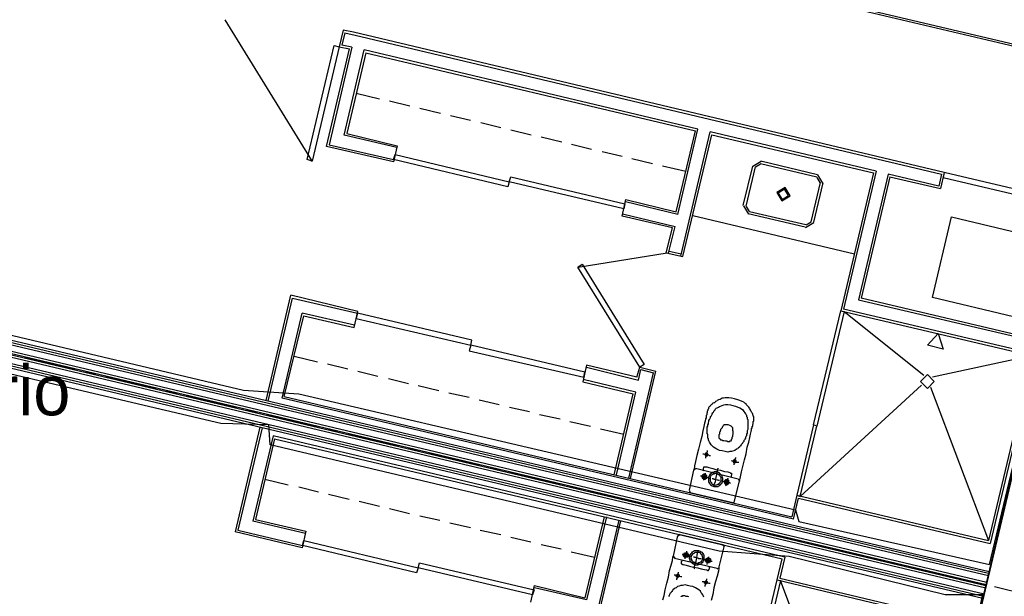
# Model space of a CAD drawing. Header units: feet. Extents: x -79 to 198, y -22 to 181.
# Tile 165 of 256: x 41 to 65, y 88 to 102. Entities that reach past the tile are written whole.
import ezdxf
from ezdxf.enums import TextEntityAlignment as Align

# ---------------------------------------------------------------- set-up
doc = ezdxf.new("R2010")
doc.units = ezdxf.units.FT
for name, color, linetype in [('A-AREA-UNIDAD', 30, 'CONTINUOUS'), ('A-LINEA', 7, 'CONTINUOUS'), ('A-LINEA-FINA', 9, 'CONTINUOUS'), ('A-MURO-CONCRETO', 8, 'CONTINUOUS'), ('A-NOMBRE-ESPACIO', 2, 'CONTINUOUS')]:
    doc.layers.add(name, color=color, linetype=linetype)

msp = doc.modelspace()

# ---------------------------------------------------------------- linework, layer by layer
at = {"layer": 'A-AREA-UNIDAD'}
for points in [[(27.712, 116.5333), (28.88, 112.5689), (29.84, 108.3733), (30.112, 105.2089), (30.048, 100.6044), (29.408, 96.9244), (29.76, 96.8533), (29.952, 97.5289), (31.008, 97.5289), (33.68, 96.8889), (33.792, 96.1244), (46.272, 93.1733), (47.6, 93.0844), (59.568, 90.2933), (59.648, 90.0089), (64.24, 88.9778), (66.208, 97.2444), (66.4, 97.4578), (67.68, 97.1733), (67.84, 96.9244), (65.792, 88.3733), (66.752, 88.3733), (101.088, 80.2133)], [(62.048, 79.6444), (64.08, 88.2489), (63.168, 88.2489), (59.408, 89.1733), (57.728, 89.2978), (46.912, 91.8578), (46.88, 92.3378), (45.728, 92.3733), (33.312, 95.2889), (33.28, 95.8933), (32.992, 95.0044), (30.432, 95.6089), (30.24, 95.8044), (30.592, 97.1378), (30.368, 97.3689), (30.048, 96.9778), (30, 96.3733), (29.248, 96.3378), (28.16, 92.6578), (26.64, 89.3689), (24.56, 86.0089)]]:
    msp.add_lwpolyline(points, dxfattribs=at)
at = {"layer": 'A-LINEA'}
for p, q in [((68.9067, 100.4844), (49.44, 105.0844)), ((49.5067, 105.1244), (68.8667, 100.5511)), ((45.8228, 102.0901), (47.9277, 98.6805)), ((48.7067, 101.7778), (48.64, 101.4844)), ((48.92, 101.7911), (48.6667, 101.8444)), ((48.7067, 101.7778), (48.96, 101.7244)), ((63.1467, 98.4178), (48.92, 101.7911)), ((48.96, 101.7244), (63.08, 98.3778)), ((48.2667, 99.0444), (48.8267, 101.3911)), ((48.88, 101.4311), (48.3333, 99.0844)), ((48.88, 101.4311), (48.64, 101.4844)), ((48.6933, 99.3111), (49.1733, 101.3644)), ((49.2133, 101.2978), (48.76, 99.3511)), ((57.2133, 99.4578), (49.1733, 101.3644)), ((49.2133, 101.2978), (57.16, 99.4178)), ((48.9867, 100.3244), (49.5467, 100.1911)), ((49.7867, 100.1378), (50.28, 100.0178)), ((50.52, 99.9644), (51.0133, 99.8444)), ((51.2533, 99.7911), (51.7333, 99.6711)), ((51.9867, 99.6178), (52.4667, 99.4978)), ((52.7067, 99.4444), (53.2, 99.3244)), ((56.6933, 97.4711), (57.16, 99.4178)), ((56.7333, 97.4044), (57.2133, 99.4578)), ((56.8, 96.4044), (57.5067, 99.3911)), ((61.5067, 98.4444), (57.5067, 99.3911)), ((49.96, 99.0178), (48.6933, 99.3111)), ((48.76, 99.3511), (49.9733, 99.0578)), ((53.44, 99.2711), (53.9333, 99.1511)), ((56.8533, 96.3911), (57.5467, 99.3244)), ((57.5467, 99.3244), (61.44, 98.4044)), ((49.88, 98.6711), (48.2667, 99.0444)), ((48.3333, 99.0844), (49.88, 98.7244)), ((49.9733, 99.0578), (49.88, 98.6711)), ((54.1733, 99.0978), (54.6533, 98.9778)), ((54.9067, 98.9244), (55.3867, 98.8044)), ((55.6267, 98.7511), (56.12, 98.6311)), ((58.7384, 98.68), (58.5378, 98.5561)), ((58.7333, 98.6978), (60.0933, 98.3644)), ((56.36, 98.5778), (56.92, 98.4444)), ((58.3067, 97.6178), (58.5333, 98.5644)), ((58.3733, 97.6044), (58.6, 98.5511)), ((58.723, 98.6151), (58.6027, 98.5408)), ((58.72, 98.6311), (60.08, 98.3111)), ((61.5067, 98.4444), (60.72, 95.1244)), ((63.1467, 98.4178), (63.0533, 98.0311)), ((60.16, 98.1778), (59.9333, 97.2311)), ((60.1573, 98.1748), (60.083, 98.2951)), ((60.2222, 98.1594), (60.0984, 98.36)), ((61.44, 98.4044), (60.6533, 95.0844)), ((61.8, 98.3778), (61.08, 95.3511)), ((61.84, 98.3111), (61.1467, 95.3911)), ((63.0133, 98.0844), (61.8, 98.3778)), ((61.84, 98.3111), (63.0533, 98.0311)), ((63.08, 98.3778), (63.0133, 98.0844)), ((60.2267, 98.1644), (60, 97.2178)), ((56.7333, 97.4044), (55.4667, 97.7111)), ((58.3111, 97.6095), (58.435, 97.4089)), ((58.376, 97.5941), (58.4503, 97.4738)), ((59.8133, 97.1511), (58.4533, 97.4711)), ((56.6, 97.0844), (55.3867, 97.3644)), ((55.4, 97.4178), (56.6667, 97.1111)), ((57.0933, 97.3778), (60.9867, 96.4578)), ((59.8, 97.0978), (58.4267, 97.4178)), ((59.8236, 97.1538), (59.944, 97.2281)), ((63.32, 97.3511), (65.2667, 96.8844)), ((56.4533, 96.4844), (56.6, 97.0844)), ((56.5067, 96.4711), (56.6667, 97.1111)), ((59.8083, 97.0889), (60.0089, 97.2127)), ((56.52, 96.5244), (56.8133, 96.4578)), ((56.4723, 96.475), (54.3316, 96.1287)), ((56.4533, 96.4844), (56.8533, 96.3911)), ((33.4, 96.0444), (64.2133, 88.7644)), ((33.4133, 96.0978), (64.2267, 88.8044)), ((33.36, 95.8444), (64.1733, 88.5511)), ((33.3867, 95.9911), (64.2133, 88.7111)), ((33.32, 95.7111), (64.1467, 88.4178)), ((33.3333, 95.7644), (64.1467, 88.4711)), ((33.3467, 95.7911), (64.16, 88.4978)), ((33.2667, 95.4578), (64.08, 88.1644)), ((33.28, 95.5111), (64.0933, 88.2178)), ((33.2933, 95.5644), (64.1067, 88.2711)), ((46.8133, 92.9244), (47.4133, 95.4578)), ((46.8667, 92.9111), (47.4533, 95.3911)), ((49.0267, 95.0711), (47.4133, 95.4578)), ((47.4533, 95.3911), (49.0133, 95.0311)), ((61.08, 95.3511), (65.4, 94.3378)), ((65.3333, 94.0444), (60.72, 95.1244)), ((47.2, 92.9778), (47.68, 95.0311)), ((47.2533, 93.0178), (47.72, 94.9644)), ((48.9467, 94.7378), (47.68, 95.0311)), ((47.72, 94.9644), (48.9333, 94.6844)), ((48.9333, 94.6844), (49.0267, 95.0711)), ((60.6533, 95.0844), (65.2667, 94.0044)), ((60.7333, 95.0711), (62.6533, 93.5378)), ((41, 93.9644), (42.2267, 93.6711)), ((47.4933, 93.9911), (48.0533, 93.8578)), ((65.2667, 94.0044), (62.8667, 93.4844)), ((65.2667, 94.0044), (64.2133, 89.5511)), ((65.3333, 94.0444), (64.2533, 89.4844)), ((48.2933, 93.8044), (48.7867, 93.6844)), ((55.7467, 93.4844), (54.5333, 93.7778)), ((54.5333, 93.7244), (55.7867, 93.4178)), ((55.7467, 93.4844), (55.8133, 93.7244)), ((55.7867, 93.4178), (55.84, 93.6711)), ((55.8133, 93.7244), (56.2, 93.6311)), ((55.84, 93.6711), (56.1467, 93.5911)), ((42.4667, 93.6178), (42.7067, 93.5644)), ((42.9467, 93.4978), (44.16, 93.2178)), ((49.0267, 93.6311), (49.5067, 93.5111)), ((49.76, 93.4578), (50.24, 93.3378)), ((55.72, 93.1244), (54.4533, 93.4311)), ((55.5467, 91.0578), (56.1467, 93.5911)), ((55.5867, 91.0444), (56.2, 93.6311)), ((50.48, 93.2844), (50.9733, 93.1644)), ((62.6, 93.2978), (59.68, 90.6178)), ((62.8133, 93.2444), (64.2133, 89.5511)), ((44.4133, 93.1644), (44.6533, 93.0978)), ((44.8933, 93.0444), (46.1067, 92.7511)), ((59.52, 90.0711), (47.2, 92.9778)), ((47.2533, 93.0178), (59.48, 90.1244)), ((51.2133, 93.1111), (51.7067, 93.0044)), ((55.2, 91.1378), (55.6533, 93.0844)), ((55.2533, 91.1378), (55.72, 93.1244)), ((51.9467, 92.9378), (52.4267, 92.8311)), ((52.68, 92.7644), (53.16, 92.6578)), ((46.36, 92.6978), (46.6, 92.6444)), ((46.84, 92.5778), (48.0533, 92.2978)), ((53.4, 92.5911), (53.8933, 92.4844)), ((46.6667, 92.2844), (46.0667, 89.7644)), ((46.72, 92.2711), (46.1333, 89.8044)), ((54.1333, 92.4178), (54.6267, 92.3111)), ((60.04, 92.2844), (60.04, 92.2844)), ((60.0533, 92.3644), (60.0533, 92.3644)), ((46.9867, 92.0711), (46.4933, 90.0178)), ((59.3067, 89.1511), (46.9867, 92.0711)), ((48.3067, 92.2444), (48.5467, 92.1778)), ((48.7867, 92.1244), (50, 91.8311)), ((54.8667, 92.2444), (55.4267, 92.1111)), ((47.0133, 92.0044), (46.56, 90.0578)), ((47.0133, 92.0044), (59.24, 89.1111)), ((50.2533, 91.7778), (50.4933, 91.7244)), ((50.7333, 91.6578), (51.9467, 91.3778)), ((52.2, 91.3111), (52.44, 91.2578)), ((52.68, 91.2044), (53.8933, 90.9111)), ((57.1067, 91.2444), (57, 90.7644)), ((57.1641, 91.2832), (57.1079, 91.2485)), ((58.1867, 91.0311), (57.16, 91.2844)), ((46.7867, 91.0311), (47.3467, 90.8978)), ((47.6, 90.8444), (48.08, 90.7244)), ((54.1467, 90.8578), (54.3867, 90.8044)), ((58.0933, 90.4978), (58.2133, 90.9911)), ((58.2254, 90.9737), (58.1907, 91.0299)), ((48.32, 90.6711), (48.8133, 90.5511)), ((54.6267, 90.7378), (55.84, 90.4578)), ((57.0013, 90.7552), (57.0359, 90.699)), ((57.0267, 90.7111), (58.0533, 90.4711)), ((59.6, 90.6444), (59.48, 90.1244)), ((59.6, 90.6444), (64.2133, 89.5511)), ((49.0533, 90.4978), (49.5467, 90.3778)), ((56.0933, 90.3911), (56.3333, 90.3378)), ((58.0493, 90.459), (58.1054, 90.4937)), ((49.7867, 90.3244), (50.2667, 90.2044)), ((50.52, 90.1511), (51, 90.0444)), ((54.96, 90.1244), (54.4933, 88.1778)), ((55.0133, 90.1244), (54.5333, 88.1244)), ((56.5733, 90.2844), (57.7867, 89.9911)), ((47.76, 89.7244), (46.4933, 90.0178)), ((46.56, 90.0578), (47.7733, 89.7778)), ((51.24, 89.9778), (51.7333, 89.8711)), ((55.3067, 90.0444), (54.7067, 87.5111)), ((55.3467, 90.0311), (54.7467, 87.4578)), ((58.04, 89.9378), (58.28, 89.8844)), ((47.68, 89.3778), (46.0667, 89.7644)), ((46.1333, 89.8044), (47.6933, 89.4311)), ((47.7733, 89.7778), (47.68, 89.3778)), ((51.9733, 89.8044), (52.4667, 89.6978)), ((56.6267, 89.1778), (56.7333, 89.6711)), ((56.7907, 89.6965), (56.7346, 89.6619)), ((56.7867, 89.6978), (57.8133, 89.4578)), ((58.52, 89.8178), (59.7333, 89.5378)), ((52.7067, 89.6311), (53.1867, 89.5244)), ((53.44, 89.4578), (53.92, 89.3511)), ((57.84, 89.4044), (57.72, 88.9244)), ((57.8521, 89.4004), (57.8174, 89.4565)), ((59.9867, 89.4711), (60.2267, 89.4178)), ((54.16, 89.2844), (54.72, 89.1511)), ((56.6279, 89.1685), (56.6626, 89.1124)), ((60.4667, 89.3644), (61.68, 89.0711)), ((57.68, 88.8844), (56.6533, 89.1244)), ((59.12, 88.6044), (59.24, 89.1111)), ((61.92, 89.0178), (62.1733, 88.9511)), ((57.6759, 88.8724), (57.7321, 88.907)), ((62.4133, 88.8978), (63.6267, 88.6178)), ((59.12, 88.6044), (63.7333, 87.5111)), ((60.6133, 84.8978), (59.2, 88.5911)), ((63.8667, 88.5511), (64.12, 88.4978)), ((54.5333, 88.1244), (53.28, 88.4178)), ((64.36, 88.4444), (65.5733, 88.1511))]:
    msp.add_line(p, q, dxfattribs=at)
for points in [[(48.6667, 101.8444), (48.5733, 101.4444), (48.8267, 101.3911)], [(48.5733, 101.4444), (47.92, 98.6844), (47.8, 98.7244), (48.4533, 101.4711), (48.5733, 101.4444)], [(52.64, 98.0711), (49.88, 98.7244), (49.92, 98.8444), (52.6667, 98.1911), (52.64, 98.0711)], [(65.9067, 97.7644), (63.1467, 98.4178), (63.12, 98.2978), (65.88, 97.6444), (65.9067, 97.7644)], [(52.7067, 98.3111), (55.4533, 97.6578), (55.4267, 97.5378), (52.6667, 98.1911), (52.7067, 98.3111)], [(59.4355, 97.8527), (59.3117, 98.0533), (59.1111, 97.9295), (59.235, 97.7289), (59.4355, 97.8527)], [(59.3966, 97.8619), (59.3025, 98.0144), (59.1501, 97.9203), (59.2442, 97.7678), (59.3966, 97.8619)], [(55.3867, 97.3644), (55.48, 97.7644), (56.6933, 97.4711)], [(67.9067, 97.1111), (63.6533, 79.0978), (62.0267, 79.4844), (66.28, 97.4978), (67.9067, 97.1111)], [(66.0533, 97.3111), (65.36, 94.3911), (61.1467, 95.3911)], [(65.2667, 96.8844), (64.8133, 94.9378), (62.8667, 95.4044), (63.32, 97.3511)], [(55.8133, 93.7244), (54.32, 96.1378), (54.4267, 96.2044), (55.92, 93.7911), (55.8133, 93.7244)], [(51.7733, 94.3778), (49.0133, 95.0311), (48.9867, 94.8978), (51.7467, 94.2578), (51.7733, 94.3778)], [(60.7333, 95.0711), (60.08, 92.3111), (60, 92.3378), (60.6533, 95.0844), (60.7333, 95.0711)], [(60.6933, 95.0311), (60.6933, 95.0311), (60.6933, 95.0311)], [(51.7067, 94.1244), (54.4667, 93.4844), (54.4933, 93.6044), (51.7467, 94.2578), (51.7067, 94.1244)], [(54.5333, 93.7778), (54.44, 93.3778), (55.6533, 93.0844)], [(62.9067, 93.3844), (62.74, 93.5511), (62.5733, 93.3844), (62.74, 93.2178), (62.9067, 93.3844)], [(58.2133, 90.9911), (58.2267, 91.0178), (58.24, 91.0844), (58.2667, 91.2044), (58.2933, 91.3378), (58.3333, 91.4978), (58.3733, 91.6444), (58.4, 91.8044), (58.44, 91.9244), (58.4667, 92.0311), (58.48, 92.1111), (58.4933, 92.1778), (58.5067, 92.2178), (58.5067, 92.2444), (58.52, 92.2711), (58.52, 92.2844), (58.52, 92.2978), (58.5333, 92.3111), (58.5333, 92.3244), (58.5333, 92.3378), (58.5333, 92.3511), (58.5467, 92.3644), (58.5467, 92.3778), (58.5467, 92.3911), (58.5467, 92.4178), (58.56, 92.4311), (58.56, 92.4444), (58.56, 92.4578), (58.56, 92.4711), (58.56, 92.4844), (58.56, 92.4978), (58.56, 92.5111), (58.56, 92.5378), (58.5467, 92.5511), (58.5467, 92.5644), (58.5333, 92.5778), (58.5333, 92.6044), (58.52, 92.6178), (58.52, 92.6311), (58.5067, 92.6444), (58.4933, 92.6711), (58.48, 92.6844), (58.48, 92.6978), (58.4667, 92.7244), (58.4533, 92.7378), (58.44, 92.7644), (58.4267, 92.7778), (58.4133, 92.7911), (58.3867, 92.8178), (58.3733, 92.8444), (58.3467, 92.8578), (58.32, 92.8844), (58.28, 92.8978), (58.2267, 92.9244), (58.1733, 92.9378), (58.0933, 92.9644), (58.0267, 92.9778), (57.96, 92.9911), (57.9067, 92.9911), (57.8667, 92.9911), (57.8267, 92.9778), (57.8, 92.9778), (57.7733, 92.9644), (57.7467, 92.9511), (57.72, 92.9378), (57.7067, 92.9378), (57.68, 92.9244), (57.6667, 92.9111), (57.64, 92.8978), (57.6267, 92.8844), (57.6133, 92.8711), (57.6, 92.8711), (57.5733, 92.8578), (57.56, 92.8444), (57.5467, 92.8311), (57.5333, 92.8178), (57.52, 92.8044), (57.5067, 92.7911), (57.4933, 92.7778), (57.48, 92.7644), (57.4667, 92.7511), (57.4667, 92.7244), (57.4533, 92.7111), (57.4533, 92.6978), (57.4533, 92.6844), (57.44, 92.6711), (57.44, 92.6578), (57.44, 92.6444), (57.44, 92.6311), (57.4267, 92.6178), (57.4267, 92.6044), (57.4267, 92.5911), (57.4267, 92.5778), (57.4133, 92.5644), (57.4133, 92.5511), (57.4133, 92.5378), (57.4133, 92.5244), (57.4133, 92.5111), (57.4, 92.4844), (57.3867, 92.4311), (57.3733, 92.3778), (57.36, 92.2978), (57.3333, 92.1911), (57.3067, 92.0578), (57.2667, 91.9111), (57.2267, 91.7511), (57.1867, 91.6044), (57.16, 91.4578), (57.1333, 91.3511), (57.12, 91.2711), (57.1067, 91.2444)], [(57.8, 91.7111), (57.7333, 91.7244), (57.6667, 91.7511), (57.6267, 91.7778), (57.5867, 91.8044), (57.56, 91.8311), (57.5333, 91.8578), (57.5067, 91.8978), (57.4933, 91.9244), (57.48, 91.9511), (57.4667, 91.9778), (57.4667, 92.0044), (57.4533, 92.0178), (57.4533, 92.0444), (57.4533, 92.0711), (57.4533, 92.0844), (57.4533, 92.1111), (57.44, 92.1244), (57.44, 92.1511), (57.44, 92.1644), (57.44, 92.1911), (57.44, 92.2044), (57.44, 92.2311), (57.44, 92.2578), (57.44, 92.2844), (57.4533, 92.3111), (57.4533, 92.3378), (57.4667, 92.3644), (57.4667, 92.3911), (57.48, 92.4178), (57.48, 92.4444), (57.4933, 92.4711), (57.5067, 92.4978), (57.52, 92.5111), (57.52, 92.5378), (57.5333, 92.5511), (57.5467, 92.5778), (57.56, 92.5911), (57.56, 92.6044), (57.5733, 92.6311), (57.5867, 92.6444), (57.6, 92.6578), (57.6, 92.6711), (57.6133, 92.6844), (57.6267, 92.6978), (57.64, 92.7244), (57.6533, 92.7378), (57.68, 92.7511), (57.7067, 92.7644), (57.7333, 92.7778), (57.76, 92.7911), (57.8, 92.8044), (57.84, 92.8178), (57.88, 92.8311), (57.9333, 92.8311), (58, 92.8178), (58.0533, 92.8044), (58.12, 92.7911), (58.1733, 92.7644), (58.2267, 92.7511), (58.2667, 92.7244), (58.2933, 92.6978), (58.32, 92.6578), (58.3467, 92.6311), (58.36, 92.6044), (58.3733, 92.5911), (58.3867, 92.5644), (58.3867, 92.5378), (58.4, 92.5244), (58.4, 92.4978), (58.4, 92.4844), (58.4133, 92.4711), (58.4133, 92.4444), (58.4133, 92.4311), (58.4133, 92.4044), (58.4133, 92.3911), (58.4133, 92.3644), (58.4133, 92.3511), (58.4133, 92.3244), (58.4133, 92.2978), (58.4133, 92.2711), (58.4133, 92.2578), (58.4133, 92.2311), (58.4, 92.1911), (58.4, 92.1644), (58.4, 92.1378), (58.3867, 92.1111), (58.3867, 92.0844), (58.3733, 92.0578), (58.36, 92.0444), (58.36, 92.0178), (58.3467, 91.9911), (58.3333, 91.9778), (58.32, 91.9644), (58.32, 91.9378), (58.3067, 91.9244), (58.2933, 91.9111), (58.28, 91.8844), (58.2667, 91.8711), (58.2533, 91.8578), (58.24, 91.8311), (58.2267, 91.8178), (58.2133, 91.8044), (58.1867, 91.7778), (58.1733, 91.7644), (58.1467, 91.7511), (58.1067, 91.7244), (58.08, 91.7111), (58.0267, 91.6978), (57.9867, 91.6978), (57.9333, 91.6844), (57.8667, 91.6978), (57.8, 91.7111)], [(57.96, 91.9378), (57.9733, 91.9378), (57.9867, 91.9378), (57.9867, 91.9511), (58, 91.9511), (58.0133, 91.9511), (58.0133, 91.9644), (58.0267, 91.9644), (58.0267, 91.9778), (58.0267, 91.9911), (58.04, 92.0044), (58.04, 92.0178), (58.04, 92.0311), (58.04, 92.0444), (58.0533, 92.0578), (58.0533, 92.0711), (58.0533, 92.0844), (58.0533, 92.0978), (58.0667, 92.1111), (58.0667, 92.1244), (58.0667, 92.1378), (58.0667, 92.1511), (58.0667, 92.1644), (58.0667, 92.1778), (58.0667, 92.1911), (58.0533, 92.1911), (58.0533, 92.2044), (58.0533, 92.2178), (58.0533, 92.2311), (58.0533, 92.2444), (58.0533, 92.2578), (58.0533, 92.2711), (58.04, 92.2844), (58.0267, 92.2978), (58.0133, 92.3111), (57.9867, 92.3244), (57.9467, 92.3378), (57.9067, 92.3378), (57.88, 92.3378), (57.8667, 92.3378), (57.84, 92.3378), (57.8267, 92.3244), (57.8133, 92.3111), (57.8133, 92.2978), (57.8, 92.2844), (57.8, 92.2711), (57.7867, 92.2711), (57.7867, 92.2578), (57.7733, 92.2444), (57.76, 92.2311), (57.76, 92.2178), (57.76, 92.2044), (57.7467, 92.2044), (57.7467, 92.1911), (57.7467, 92.1778), (57.7333, 92.1644), (57.7333, 92.1511), (57.7333, 92.1378), (57.7333, 92.1111), (57.72, 92.0978), (57.72, 92.0844), (57.72, 92.0711), (57.72, 92.0578), (57.72, 92.0444), (57.72, 92.0311), (57.72, 92.0178), (57.7333, 92.0178), (57.7333, 92.0044), (57.7467, 91.9911), (57.76, 91.9778), (57.7867, 91.9778), (57.8133, 91.9644), (57.84, 91.9644), (57.88, 91.9511), (57.9067, 91.9511), (57.9333, 91.9378), (57.9467, 91.9378), (57.96, 91.9378)], [(59.68, 90.6178), (60.08, 92.3111), (60, 92.3378), (59.6, 90.6444), (59.68, 90.6178)], [(57.3333, 91.6444), (57.36, 91.6444), (57.3733, 91.6311), (57.4133, 91.6311), (57.44, 91.6178), (57.4667, 91.6178), (57.4933, 91.6044), (57.5067, 91.6044), (57.52, 91.6044)], [(57.4267, 91.6578), (57.4133, 91.6578), (57.4, 91.6578), (57.4, 91.6444), (57.3867, 91.6444), (57.3867, 91.6311), (57.3867, 91.6178), (57.3867, 91.6044), (57.4, 91.6044), (57.4, 91.5911), (57.4133, 91.5911), (57.4267, 91.5911), (57.44, 91.5911), (57.44, 91.6044), (57.4533, 91.6044), (57.4533, 91.6178), (57.4533, 91.6311), (57.4533, 91.6444), (57.44, 91.6444), (57.44, 91.6578), (57.4267, 91.6578)], [(57.44, 91.7244), (57.44, 91.7111), (57.44, 91.6978), (57.4267, 91.6711), (57.4267, 91.6444), (57.4133, 91.6178), (57.4133, 91.5778), (57.4, 91.5644), (57.4, 91.5378)], [(58.12, 91.5511), (58.12, 91.5378), (58.1067, 91.5111), (58.1067, 91.4844), (58.0933, 91.4444), (58.0933, 91.4178), (58.08, 91.4044), (58.08, 91.3778)], [(57.3333, 91.2311), (57.3467, 91.2444), (57.3467, 91.2578), (57.3467, 91.2844), (57.3467, 91.2978), (57.36, 91.3111), (57.36, 91.3244), (57.3733, 91.3244), (57.3867, 91.3244), (57.4267, 91.3244), (57.48, 91.3111), (57.5733, 91.2844), (57.6667, 91.2578), (57.76, 91.2444), (57.8533, 91.2178), (57.9333, 91.2044), (57.9867, 91.1911), (58, 91.1778), (58.0133, 91.1778), (58.0267, 91.1778), (58.0267, 91.1644), (58.0267, 91.1511), (58.0267, 91.1378), (58.0267, 91.1244), (58.0133, 91.1111), (58.0133, 91.0978), (58.0133, 91.0844)], [(57.6933, 91.2978), (57.6933, 91.2844), (57.68, 91.2444), (57.6667, 91.1778), (57.6533, 91.1111), (57.64, 91.0311), (57.6267, 90.9644), (57.6, 90.8978), (57.6, 90.8578), (57.5867, 90.8444)], [(58.0133, 91.4844), (58.04, 91.4711), (58.0533, 91.4711), (58.0933, 91.4711), (58.12, 91.4578), (58.1467, 91.4444), (58.1733, 91.4444), (58.1867, 91.4444), (58.2, 91.4444)], [(58.1067, 91.4978), (58.0933, 91.4978), (58.08, 91.4978), (58.08, 91.4844), (58.0667, 91.4844), (58.0667, 91.4711), (58.0667, 91.4578), (58.0667, 91.4444), (58.08, 91.4311), (58.0933, 91.4311), (58.1067, 91.4311), (58.12, 91.4311), (58.12, 91.4444), (58.1333, 91.4444), (58.1333, 91.4578), (58.1333, 91.4711), (58.1333, 91.4844), (58.12, 91.4844), (58.12, 91.4978), (58.1067, 91.4978)], [(57.28, 91.1111), (57.2933, 91.1111), (57.3067, 91.0978), (57.3467, 91.0978), (57.3733, 91.0844), (57.4133, 91.0844), (57.4533, 91.0711), (57.48, 91.0578), (57.4933, 91.0578), (57.5067, 91.0578)], [(57.3867, 91.1511), (57.3733, 91.1511), (57.36, 91.1511), (57.3467, 91.1511), (57.3467, 91.1378), (57.3333, 91.1378), (57.3333, 91.1244), (57.32, 91.1244), (57.32, 91.1111), (57.3067, 91.0978), (57.3067, 91.0844), (57.32, 91.0711), (57.32, 91.0578), (57.3333, 91.0444), (57.3467, 91.0311), (57.36, 91.0311), (57.3733, 91.0311), (57.3867, 91.0311), (57.4, 91.0311), (57.4, 91.0444), (57.4133, 91.0444), (57.4267, 91.0578), (57.4267, 91.0711), (57.4267, 91.0844), (57.4267, 91.0978), (57.4267, 91.1111), (57.4133, 91.1244), (57.4133, 91.1378), (57.4, 91.1378), (57.3867, 91.1511)], [(57.3733, 91.1244), (57.36, 91.1244), (57.36, 91.1111), (57.3467, 91.1111), (57.3467, 91.0978), (57.3333, 91.0844), (57.3467, 91.0844), (57.3467, 91.0711), (57.36, 91.0578), (57.3733, 91.0578), (57.3867, 91.0578), (57.4, 91.0711), (57.4, 91.0844), (57.4, 91.0978), (57.4, 91.1111), (57.3867, 91.1111), (57.3867, 91.1244), (57.3733, 91.1244)], [(57.3867, 91.1778), (57.3867, 91.1644), (57.3867, 91.1378), (57.3733, 91.1111), (57.3733, 91.0711), (57.36, 91.0444), (57.36, 91.0178), (57.3467, 91.0044)], [(57.68, 91.2044), (57.64, 91.2044), (57.6133, 91.2044), (57.5867, 91.1911), (57.56, 91.1911), (57.5333, 91.1644), (57.5067, 91.1511), (57.4933, 91.1244), (57.48, 91.0978), (57.4667, 91.0711), (57.4667, 91.0311), (57.4667, 91.0044), (57.4667, 90.9778), (57.48, 90.9511), (57.4933, 90.9244), (57.52, 90.8978), (57.5333, 90.8844), (57.56, 90.8711), (57.6, 90.8578), (57.6267, 90.8578), (57.6533, 90.8578), (57.6933, 90.8578), (57.72, 90.8711), (57.7467, 90.8844), (57.76, 90.9111), (57.7867, 90.9244), (57.8, 90.9511), (57.8133, 90.9911), (57.8133, 91.0178), (57.8133, 91.0444), (57.8, 91.0844), (57.8, 91.1111), (57.7733, 91.1378), (57.76, 91.1511), (57.7333, 91.1778), (57.7067, 91.1911), (57.68, 91.2044)], [(57.6667, 91.1644), (57.64, 91.1644), (57.6267, 91.1644), (57.6, 91.1511), (57.5733, 91.1511), (57.56, 91.1378), (57.5333, 91.1244), (57.52, 91.0978), (57.5067, 91.0844), (57.5067, 91.0578), (57.5067, 91.0311), (57.5067, 91.0044), (57.5067, 90.9911), (57.52, 90.9644), (57.5333, 90.9511), (57.5467, 90.9244), (57.56, 90.9111), (57.5867, 90.8978), (57.6, 90.8978), (57.6267, 90.8844), (57.6533, 90.8978), (57.68, 90.8978), (57.6933, 90.9111), (57.72, 90.9111), (57.7333, 90.9378), (57.7467, 90.9511), (57.76, 90.9778), (57.7733, 90.9911), (57.7733, 91.0178), (57.7733, 91.0444), (57.7733, 91.0711), (57.76, 91.0844), (57.7467, 91.1111), (57.7333, 91.1244), (57.7067, 91.1378), (57.6933, 91.1511), (57.6667, 91.1644)], [(57.56, 91.0444), (57.5867, 91.0444), (57.6, 91.0311), (57.6267, 91.0311), (57.6667, 91.0178), (57.6933, 91.0178), (57.7067, 91.0044), (57.7333, 91.0044)], [(57.7733, 90.9911), (57.7867, 90.9911), (57.8, 90.9911), (57.84, 90.9778), (57.8667, 90.9644), (57.9067, 90.9644), (57.9467, 90.9511), (57.9733, 90.9511), (58, 90.9378)], [(57.92, 91.0178), (57.9067, 91.0178), (57.8933, 91.0178), (57.88, 91.0178), (57.8667, 91.0044), (57.8533, 90.9911), (57.8533, 90.9778), (57.84, 90.9644), (57.8533, 90.9511), (57.8533, 90.9378), (57.8533, 90.9244), (57.8667, 90.9244), (57.8667, 90.9111), (57.88, 90.9111), (57.8933, 90.9111), (57.9067, 90.8978), (57.92, 90.8978), (57.92, 90.9111), (57.9333, 90.9111), (57.9467, 90.9111), (57.9467, 90.9244), (57.96, 90.9244), (57.96, 90.9378), (57.96, 90.9511), (57.96, 90.9644), (57.96, 90.9778), (57.96, 90.9911), (57.96, 91.0044), (57.9467, 91.0044), (57.9333, 91.0178), (57.92, 91.0178)], [(57.9333, 91.0578), (57.9333, 91.0444), (57.92, 91.0311), (57.92, 91.0044), (57.9067, 90.9778), (57.9067, 90.9511), (57.8933, 90.9244), (57.8933, 90.8978), (57.8933, 90.8844), (57.88, 90.8711)], [(57.92, 90.9911), (57.9067, 90.9911), (57.8933, 90.9911), (57.88, 90.9911), (57.88, 90.9778), (57.88, 90.9644), (57.88, 90.9511), (57.88, 90.9378), (57.8933, 90.9378), (57.9067, 90.9378), (57.92, 90.9378), (57.9333, 90.9378), (57.9333, 90.9511), (57.9333, 90.9644), (57.9333, 90.9778), (57.9333, 90.9911), (57.92, 90.9911)], [(59.6533, 90.6711), (59.6533, 90.6711), (59.6533, 90.6711)], [(59.52, 90.0711), (59.64, 90.5778), (64.2533, 89.4844)], [(50.44, 88.7778), (47.6933, 89.4311), (47.72, 89.5511), (50.48, 88.8978), (50.44, 88.7778)], [(56.3733, 88.1244), (56.4, 88.2311), (56.4267, 88.3644), (56.4667, 88.5244), (56.5067, 88.6711), (56.5333, 88.8311), (56.5733, 88.9644), (56.6, 89.0711), (56.6133, 89.1511), (56.6267, 89.1778)], [(56.84, 89.2311), (56.84, 89.2178), (56.8667, 89.2178), (56.8933, 89.2178), (56.9333, 89.2044), (56.9733, 89.1911), (57, 89.1911), (57.04, 89.1778), (57.0533, 89.1778), (57.0667, 89.1778)], [(56.9067, 89.1511), (56.8933, 89.1511), (56.88, 89.1644), (56.8667, 89.1778), (56.8667, 89.1911), (56.8667, 89.2044), (56.8667, 89.2178), (56.8667, 89.2311), (56.88, 89.2311), (56.88, 89.2444), (56.8933, 89.2578), (56.9067, 89.2578), (56.92, 89.2578), (56.9333, 89.2578), (56.9467, 89.2578), (56.96, 89.2578), (56.96, 89.2444), (56.9733, 89.2444), (56.9733, 89.2311), (56.9867, 89.2178), (56.9867, 89.2044), (56.9867, 89.1911), (56.9867, 89.1778), (56.9733, 89.1778), (56.9733, 89.1644), (56.96, 89.1511), (56.9467, 89.1511), (56.9333, 89.1511), (56.92, 89.1511), (56.9067, 89.1511)], [(56.92, 89.1778), (56.9067, 89.1778), (56.8933, 89.1911), (56.8933, 89.2044), (56.8933, 89.2178), (56.9067, 89.2311), (56.92, 89.2311), (56.9333, 89.2311), (56.9467, 89.2311), (56.9467, 89.2178), (56.96, 89.2178), (56.96, 89.2044), (56.96, 89.1911), (56.9467, 89.1911), (56.9467, 89.1778), (56.9333, 89.1778), (56.92, 89.1778)], [(56.9067, 89.1111), (56.9067, 89.1378), (56.92, 89.1511), (56.92, 89.1911), (56.9333, 89.2178), (56.9333, 89.2444), (56.9467, 89.2711), (56.9467, 89.2844), (56.9467, 89.2978)], [(57.1467, 88.9644), (57.12, 88.9778), (57.0933, 88.9911), (57.0667, 89.0178), (57.0533, 89.0311), (57.0267, 89.0578), (57.0267, 89.0844), (57.0133, 89.1244), (57.0133, 89.1511), (57.0133, 89.1778), (57.0267, 89.2044), (57.04, 89.2444), (57.0667, 89.2578), (57.08, 89.2844), (57.1067, 89.2978), (57.1333, 89.3111), (57.1733, 89.3111), (57.2, 89.3111), (57.2267, 89.3111), (57.2667, 89.2978), (57.2933, 89.2844), (57.3067, 89.2711), (57.3333, 89.2444), (57.3467, 89.2178), (57.36, 89.1911), (57.36, 89.1644), (57.36, 89.1378), (57.36, 89.0978), (57.3467, 89.0711), (57.3333, 89.0444), (57.32, 89.0178), (57.2933, 89.0044), (57.2667, 88.9778), (57.24, 88.9778), (57.2133, 88.9644), (57.1867, 88.9644), (57.1467, 88.9644)], [(57.16, 89.0044), (57.1333, 89.0178), (57.12, 89.0311), (57.0933, 89.0444), (57.08, 89.0578), (57.0667, 89.0844), (57.0667, 89.0978), (57.0533, 89.1244), (57.0533, 89.1511), (57.0533, 89.1778), (57.0667, 89.1911), (57.08, 89.2178), (57.0933, 89.2311), (57.1067, 89.2444), (57.1333, 89.2578), (57.1467, 89.2711), (57.1733, 89.2711), (57.2, 89.2711), (57.2267, 89.2711), (57.24, 89.2711), (57.2667, 89.2578), (57.28, 89.2444), (57.3067, 89.2178), (57.3067, 89.2044), (57.32, 89.1778), (57.32, 89.1644), (57.3333, 89.1378), (57.32, 89.1111), (57.32, 89.0844), (57.3067, 89.0711), (57.2933, 89.0444), (57.2667, 89.0311), (57.2533, 89.0178), (57.2267, 89.0178), (57.2133, 89.0044), (57.1867, 89.0044), (57.16, 89.0044)], [(57.1067, 89.1644), (57.12, 89.1644), (57.1333, 89.1511), (57.16, 89.1511), (57.1867, 89.1378), (57.2133, 89.1378), (57.24, 89.1244), (57.2667, 89.1244), (57.28, 89.1244), (57.2933, 89.1244)], [(57.12, 88.8711), (57.1333, 88.8844), (57.1333, 88.9244), (57.1467, 88.9911), (57.1733, 89.0578), (57.1867, 89.1378), (57.2, 89.2044), (57.2133, 89.2711), (57.2267, 89.3111), (57.2267, 89.3244)], [(57.44, 88.9778), (57.44, 88.9911), (57.44, 89.0044), (57.4533, 89.0311), (57.4533, 89.0578), (57.4667, 89.0844), (57.4667, 89.1244), (57.48, 89.1378), (57.48, 89.1644)], [(50.5067, 89.0178), (53.2667, 88.3644), (53.2267, 88.2444), (50.48, 88.8978), (50.5067, 89.0178)], [(56.8267, 89.0844), (56.8267, 89.0711), (56.8267, 89.0578), (56.8133, 89.0444), (56.8133, 89.0311), (56.8133, 89.0178), (56.8133, 89.0044), (56.8133, 88.9911), (56.8267, 88.9911), (56.84, 88.9778), (56.8667, 88.9778), (56.9333, 88.9644), (57.0133, 88.9378), (57.1067, 88.9111), (57.2133, 88.8978), (57.2933, 88.8711), (57.3733, 88.8578), (57.4267, 88.8444), (57.4533, 88.8311), (57.4667, 88.8311), (57.48, 88.8444), (57.48, 88.8578), (57.4933, 88.8711), (57.4933, 88.8844), (57.4933, 88.8978), (57.4933, 88.9111), (57.5067, 88.9244)], [(57.3333, 89.1111), (57.3467, 89.1111), (57.36, 89.0978), (57.3867, 89.0978), (57.4267, 89.0844), (57.4667, 89.0844), (57.4933, 89.0711), (57.5333, 89.0578), (57.5467, 89.0578), (57.56, 89.0578)], [(57.4533, 89.0178), (57.44, 89.0178), (57.4267, 89.0311), (57.4133, 89.0311), (57.4133, 89.0444), (57.4, 89.0578), (57.4, 89.0711), (57.4, 89.0844), (57.4, 89.0978), (57.4133, 89.1111), (57.4133, 89.1244), (57.4267, 89.1244), (57.44, 89.1378), (57.4533, 89.1378), (57.4667, 89.1378), (57.48, 89.1378), (57.4933, 89.1244), (57.5067, 89.1244), (57.5067, 89.1111), (57.52, 89.1111), (57.52, 89.0978), (57.52, 89.0844), (57.52, 89.0711), (57.52, 89.0578), (57.5067, 89.0444), (57.5067, 89.0311), (57.4933, 89.0311), (57.48, 89.0178), (57.4667, 89.0178), (57.4533, 89.0178)], [(57.4533, 89.0444), (57.44, 89.0444), (57.44, 89.0578), (57.4267, 89.0578), (57.4267, 89.0711), (57.4267, 89.0844), (57.44, 89.0978), (57.44, 89.1111), (57.4533, 89.1111), (57.4667, 89.1111), (57.48, 89.0978), (57.4933, 89.0844), (57.4933, 89.0711), (57.4933, 89.0578), (57.48, 89.0578), (57.48, 89.0444), (57.4667, 89.0444), (57.4533, 89.0444)], [(59.3067, 89.1511), (59.1867, 88.6444), (63.8, 87.5511)], [(56.64, 88.7244), (56.6533, 88.7244), (56.6667, 88.7244), (56.6933, 88.7111), (56.72, 88.7111), (56.7467, 88.6978), (56.7733, 88.6978), (56.8, 88.6844), (56.8133, 88.6844), (56.8267, 88.6844)], [(56.72, 88.6711), (56.7067, 88.6711), (56.7067, 88.6844), (56.6933, 88.6844), (56.6933, 88.6978), (56.6933, 88.7111), (56.6933, 88.7244), (56.7067, 88.7244), (56.7067, 88.7378), (56.72, 88.7378), (56.7333, 88.7378), (56.7467, 88.7378), (56.76, 88.7244), (56.76, 88.7111), (56.76, 88.6978), (56.76, 88.6844), (56.7467, 88.6711), (56.7333, 88.6711), (56.72, 88.6711)], [(56.7067, 88.6044), (56.7067, 88.6178), (56.7067, 88.6311), (56.72, 88.6578), (56.72, 88.6844), (56.7333, 88.7111), (56.7333, 88.7511), (56.7467, 88.7644), (56.7467, 88.7911)], [(57.72, 88.9244), (57.72, 88.8844), (57.7067, 88.8178), (57.68, 88.6978), (57.64, 88.5644), (57.6, 88.4178), (57.5733, 88.2578), (57.5333, 88.1111)], [(53.1867, 88.0711), (53.28, 88.4711), (54.4933, 88.1778)], [(57.0267, 88.4578), (56.96, 88.4711), (56.9067, 88.4844), (56.84, 88.4711), (56.8, 88.4711), (56.76, 88.4578), (56.72, 88.4444), (56.6933, 88.4178), (56.6667, 88.4044), (56.64, 88.3911), (56.6133, 88.3644), (56.6, 88.3511), (56.5867, 88.3244), (56.5733, 88.3111), (56.56, 88.2978), (56.5467, 88.2844), (56.5333, 88.2578), (56.5333, 88.2444), (56.52, 88.2311), (56.5067, 88.2044)], [(57.36, 88.1911), (57.3467, 88.2178), (57.3333, 88.2444), (57.32, 88.2711), (57.2933, 88.2978), (57.28, 88.3378), (57.24, 88.3644), (57.2, 88.3911), (57.16, 88.4178), (57.0933, 88.4444), (57.0267, 88.4578)], [(57.32, 88.5644), (57.3333, 88.5644), (57.3467, 88.5644), (57.3733, 88.5511), (57.4, 88.5511), (57.4267, 88.5378), (57.4533, 88.5378), (57.48, 88.5244), (57.4933, 88.5244), (57.5067, 88.5244)], [(57.4, 88.5111), (57.3867, 88.5111), (57.3867, 88.5244), (57.3733, 88.5244), (57.3733, 88.5378), (57.3733, 88.5511), (57.3733, 88.5644), (57.3867, 88.5644), (57.3867, 88.5778), (57.4, 88.5778), (57.4133, 88.5778), (57.4267, 88.5778), (57.4267, 88.5644), (57.44, 88.5644), (57.44, 88.5511), (57.44, 88.5378), (57.44, 88.5244), (57.4267, 88.5111), (57.4133, 88.5111), (57.4, 88.5111)], [(57.3867, 88.4444), (57.3867, 88.4578), (57.3867, 88.4711), (57.4, 88.4978), (57.4, 88.5244), (57.4133, 88.5511), (57.4133, 88.5911), (57.4267, 88.6044), (57.4267, 88.6311)], [(59.2, 88.5911), (58.8, 86.8978), (58.72, 86.9111), (59.12, 88.6044), (59.2, 88.5911)], [(59.1467, 88.5511), (59.1467, 88.5511), (59.1467, 88.5511)], [(56.8133, 88.2044), (56.8133, 88.2178), (56.8267, 88.2178), (56.84, 88.2178), (56.84, 88.2311), (56.8533, 88.2311), (56.8667, 88.2311), (56.88, 88.2311), (56.8933, 88.2311), (56.92, 88.2178), (56.96, 88.2178), (56.9867, 88.2044)]]:
    msp.add_lwpolyline(points, dxfattribs=at)
at = {"layer": 'A-LINEA-FINA'}
msp.add_lwpolyline([(63.12, 94.1644), (62.7467, 94.2578), (63, 94.5378), (63.12, 94.1644), (63.12, 94.1644)], dxfattribs=at)
at = {"layer": 'A-MURO-CONCRETO'}
msp.add_lwpolyline([(66.2, 97.1111), (62.0267, 79.4844), (63.7333, 79.4844), (66.2, 97.1111)], dxfattribs=at)

# ---------------------------------------------------------------- texts
at = {"layer": 'A-NOMBRE-ESPACIO'}
msp.add_text('Dormitorio', height=1.2, dxfattribs=at).set_placement((38.4, 92.5689), align=Align.CENTER)

doc.saveas('drawing.dxf')
